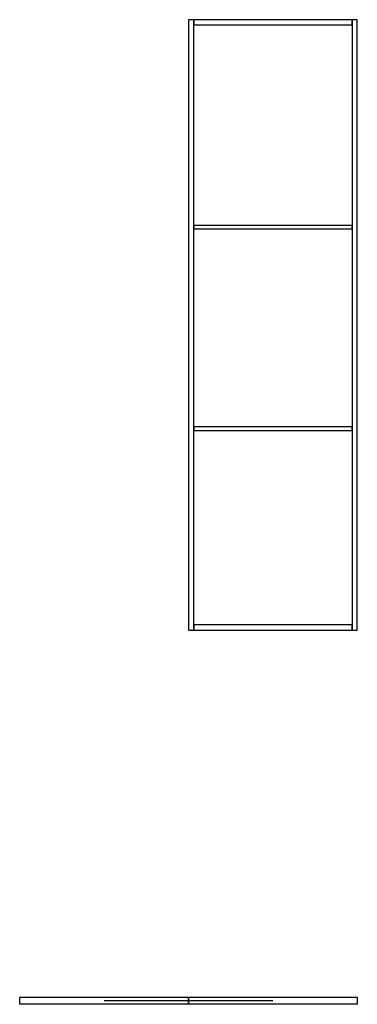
# Model space of a CAD drawing. Header units: millimetres. Extents: x -775 to 775, y -1716 to 2800.
import ezdxf

# ---------------------------------------------------------------- set-up
doc = ezdxf.new("R2010")
doc.units = ezdxf.units.MM
for name, color, linetype in [('FRONT_LEAVES', 1, 'CONTINUOUS'), ('FRONT_MOULDINGS', 3, 'CONTINUOUS'), ('FRONT_PROFILE', 2, 'CONTINUOUS'), ('PLAN_CLOSED', 6, 'CONTINUOUS'), ('PLAN_OPEN', 1, 'CONTINUOUS'), ('TRAVEL', 2, 'CONTINUOUS')]:
    doc.layers.add(name, color=color, linetype=linetype)

msp = doc.modelspace()

# ---------------------------------------------------------------- linework, layer by layer
at = {"layer": 'FRONT_LEAVES'}
msp.add_lwpolyline([(0, 0), (775, 0), (775, 2800), (0, 2800)], close=True, dxfattribs=at)
at = {"layer": 'FRONT_MOULDINGS'}
for points in [[(24, 1840), (751, 1840), (751, 1856), (24, 1856)], [(24, 916), (751, 916), (751, 932), (24, 932)]]:
    msp.add_lwpolyline(points, close=True, dxfattribs=at)
at = {"layer": 'FRONT_PROFILE'}
for points in [[(0, 0), (24, 0), (24, 2800), (0, 2800)], [(24, 2776), (751, 2776), (751, 2800), (24, 2800)], [(751, 0), (775, 0), (775, 2800), (751, 2800)], [(24, 0), (751, 0), (751, 24), (24, 24)]]:
    msp.add_lwpolyline(points, close=True, dxfattribs=at)
at = {"layer": 'PLAN_CLOSED'}
msp.add_lwpolyline([(0, -1684), (775, -1684), (775, -1716), (0, -1716)], close=True, dxfattribs=at)
at = {"layer": 'PLAN_OPEN'}
msp.add_lwpolyline([(-775, -1684), (0, -1684), (0, -1716), (-775, -1716)], close=True, dxfattribs=at)
at = {"layer": 'TRAVEL'}
msp.add_lwpolyline([(387.5, -1700), (-387.5, -1700)], dxfattribs=at)

doc.saveas('drawing.dxf')
